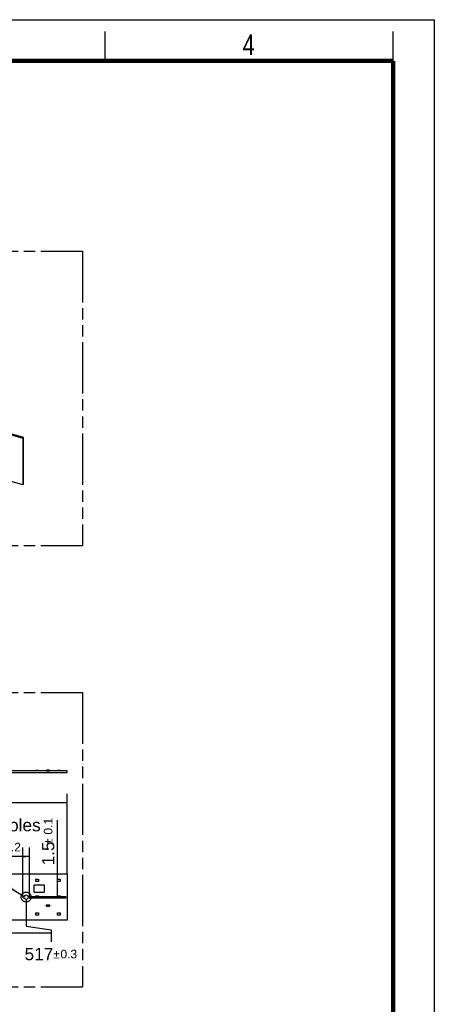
# Model space of a CAD drawing. Header units: millimetres. Extents: x 0 to 210, y 0 to 297.
# Tile 27 of 27: x 139 to 210, y 130 to 297. Entities that reach past the tile are written whole.
import ezdxf
from ezdxf.enums import TextEntityAlignment as Align

# ---------------------------------------------------------------- set-up
doc = ezdxf.new("R2010")
doc.units = ezdxf.units.MM
doc.header["$LTSCALE"] = 19.36
doc.linetypes.add('CENTER', pattern=[0.6, 0.375, -0.075, 0.075, -0.075])
doc.linetypes.add('PHANTOM', pattern=[0.8, 0.45, -0.05, 0.1, -0.05, 0.1, -0.05])
doc.layers.get('0').update_dxf_attribs({"linetype": 'CONTINUOUS'})
for name, color, linetype in [('DEFAULT_3', 7, 'PHANTOM'), ('Z_DIM_2D', 7, 'CONTINUOUS'), ('Z_NOTICE', 7, 'CONTINUOUS')]:
    doc.layers.add(name, color=color, linetype=linetype)
doc.styles.get("Standard").update_dxf_attribs({"font": 'txt', "width": 0.7})
doc.styles.add('TEXTSTYLE_2', font='txt', dxfattribs={"width": 0.75})
doc.styles.add('TEXTSTYLE_3', font='helveticaneueltw1g-ltcn.otf')
doc.styles.add('TEXTSTYLE_4', font='gdt', dxfattribs={"width": 0.7})
doc.dimstyles.new('DIMSTYLE_1', dxfattribs={"dimtxt": 2.1, "dimasz": 3.5, "dimexe": 1.5, "dimexo": 0, "dimgap": 0.525, "dimtad": 1, "dimdec": 3, "dimlfac": 7.000007, "dimdsep": 46, "dimtxsty": 'TEXTSTYLE_3', "dimblk": '_FILLED', "dimblk1": '_FILLED', "dimblk2": '_FILLED', "dimcen": 0.09, "dimclrt": 5, "dimadec": 3, "dimazin": 2, "dimtol": 1, "dimtp": 0.4, "dimtm": 0.4, "dimtfac": 1, "dimtdec": 3, "dimtofl": 0, "dimtmove": 0, "dimatfit": 3, "dimldrblk": '_FILLED', "dimfxl": 0, "dimtolj": 1, "dimarcsym": 0})
doc.dimstyles.new('DIMSTYLE_7', dxfattribs={"dimtxt": 2.1, "dimasz": 3.5, "dimexe": 1.5, "dimexo": 0, "dimgap": 0.525, "dimtad": 0, "dimtih": 1, "dimtoh": 1, "dimlfac": 7.000007, "dimdsep": 46, "dimtxsty": 'TEXTSTYLE_3', "dimblk": '_FILLED', "dimblk1": '_FILLED', "dimblk2": '_FILLED', "dimcen": 0.09, "dimclrt": 5, "dimazin": 2, "dimtol": 1, "dimtp": 0.3, "dimtm": 0.3, "dimtfac": 1, "dimtofl": 0, "dimtmove": 0, "dimatfit": 3, "dimldrblk": '_FILLED', "dimfxl": 0, "dimtolj": 1, "dimarcsym": 0})
doc.dimstyles.new('DIMSTYLE_8', dxfattribs={"dimtxt": 2.1, "dimasz": 3.5, "dimexe": 1.5, "dimexo": 0, "dimgap": 0.525, "dimtad": 1, "dimdec": 3, "dimlfac": 7.000007, "dimdsep": 46, "dimtxsty": 'TEXTSTYLE_3', "dimblk": '_FILLED', "dimblk1": '_FILLED', "dimblk2": '_FILLED', "dimcen": 0.09, "dimclrt": 5, "dimadec": 3, "dimazin": 2, "dimtol": 1, "dimtp": 0.2, "dimtm": 0.2, "dimtfac": 1, "dimtdec": 3, "dimtofl": 0, "dimtmove": 0, "dimatfit": 3, "dimldrblk": '_FILLED', "dimfxl": 0, "dimtolj": 1, "dimarcsym": 0})
doc.dimstyles.new('DIMSTYLE_9', dxfattribs={"dimtxt": 2.1, "dimasz": 3.5, "dimexe": 1.5, "dimexo": 0, "dimgap": 0.525, "dimtad": 1, "dimdec": 3, "dimlfac": 7.000007, "dimdsep": 46, "dimtxsty": 'TEXTSTYLE_3', "dimblk": '_FILLED', "dimblk1": '_FILLED', "dimblk2": '_FILLED', "dimcen": 0.09, "dimclrt": 5, "dimadec": 3, "dimazin": 2, "dimtol": 1, "dimtp": 0.1, "dimtm": 0.1, "dimtfac": 1, "dimtdec": 3, "dimtofl": 0, "dimtmove": 0, "dimatfit": 3, "dimldrblk": '_FILLED', "dimfxl": 0, "dimtolj": 1, "dimarcsym": 0})
doc.dimstyles.get("Standard").update_dxf_attribs({"dimtxt": 3.5, "dimasz": 3.5, "dimexe": 1.5, "dimexo": 0, "dimtad": 1, "dimdec": 3, "dimdsep": 46, "dimtxsty": 'Standard', "dimblk": '_FILLED', "dimblk1": '_FILLED', "dimblk2": '_FILLED', "dimcen": 0.09, "dimclrt": 5, "dimadec": 3, "dimazin": 2, "dimtol": 1, "dimtp": 0.001, "dimtm": 0.001, "dimtfac": 1, "dimtdec": 3, "dimtofl": 0, "dimtmove": 0, "dimatfit": 3, "dimldrblk": '_FILLED', "dimfxl": 0, "dimtolj": 1, "dimarcsym": 0})

# ---------------------------------------------------------------- blocks, each defined once
blk = doc.blocks.new('*D2')
at = {"layer": 'Z_DIM_2D', "color": 2, "linetype": 'Continuous', "transparency": 16777216}
for p, q in [((66.69, 151.86), (66.69, 165.45)), ((66.69, 163.95), (107.12, 163.95)), ((147.55, 163.95), (107.12, 163.95)), ((147.55, 151.86), (147.55, 165.45))]:
    blk.add_line(p, q, dxfattribs=at)
at = {"layer": 'Z_DIM_2D', "color": 5, "linetype": 'Continuous', "transparency": 16777216}
for s, height, style, p in [('566', 2.1, 'TEXTSTYLE_3', (105.02, 164.47)), ('`', 1.47, 'TEXTSTYLE_4', (108, 164.79)), ('0.4', 1.47, 'TEXTSTYLE_3', (110.09, 164.79))]:
    blk.add_text(s, height=height, dxfattribs=dict(at, style=style)).set_placement(p, align=Align.CENTER)
blk = doc.blocks.new('_FILLED')
at = {"color": 0, "linetype": 'ByBlock'}
blk.add_solid([(0, 0), (-1, 0.125), (-1, -0.125)], dxfattribs=at)
blk = doc.blocks.new('_NONE')
blk = doc.blocks.new('*D17')
at = {"layer": 'Z_DIM_2D', "color": 2, "linetype": 'Continuous', "transparency": 16777216}
for p, q in [((140.54, 147.59), (140.54, 143.01)), ((140.54, 143.01), (144.83, 142.39)), ((144.83, 142.39), (144.83, 140.35))]:
    blk.add_line(p, q, dxfattribs=at)
at = {"layer": 'Z_DIM_2D', "color": 5, "linetype": 'Continuous', "transparency": 16777216}
for s, height, style, p in [('517', 2.1, 'TEXTSTYLE_3', (142.73, 137.2)), ('`', 1.47, 'TEXTSTYLE_4', (145.71, 137.51)), ('0.3', 1.47, 'TEXTSTYLE_3', (147.8, 137.51))]:
    blk.add_text(s, height=height, dxfattribs=dict(at, style=style)).set_placement(p, align=Align.CENTER)
blk = doc.blocks.new('*D18')
at = {"layer": 'Z_DIM_2D', "color": 2, "linetype": 'Continuous', "transparency": 16777216}
for p, q in [((139.99, 147.93), (139.99, 156.34)), ((141.1, 147.93), (141.1, 156.34)), ((140.54, 154.84), (130.54, 154.84)), ((139.99, 154.84), (140.54, 154.84)), ((141.1, 154.84), (140.54, 154.84))]:
    blk.add_line(p, q, dxfattribs=at)
at = {"layer": 'Z_DIM_2D', "color": 5, "linetype": 'Continuous', "transparency": 16777216}
for s, height, style, p in [('7.75', 2.1, 'TEXTSTYLE_3', (135.48, 155.36)), ('`', 1.47, 'TEXTSTYLE_4', (137.19, 155.68)), ('0.2', 1.47, 'TEXTSTYLE_3', (139.66, 155.68))]:
    blk.add_text(s, height=height, dxfattribs=dict(at, style=style)).set_placement(p, align=Align.RIGHT)
blk = doc.blocks.new('*D20')
at = {"layer": 'Z_DIM_2D', "color": 2, "linetype": 'Continuous', "transparency": 16777216}
for p, q in [((145.86, 147.93), (145.86, 161.01)), ((140.99, 148.04), (147.36, 148.04)), ((140.99, 147.82), (147.36, 147.82)), ((145.86, 148.04), (145.86, 147.93)), ((145.86, 147.82), (145.86, 147.93))]:
    blk.add_line(p, q, dxfattribs=at)
at = {"layer": 'Z_DIM_2D', "color": 5, "linetype": 'Continuous', "transparency": 16777216}
for s, height, style, p in [('0.1', 1.47, 'TEXTSTYLE_3', (145.02, 158.54)), ('`', 1.47, 'TEXTSTYLE_4', (145.02, 156.83)), ('1.5', 2.1, 'TEXTSTYLE_3', (145.34, 153.3))]:
    blk.add_text(s, height=height, rotation=90, dxfattribs=dict(at, style=style)).set_placement(p)

msp = doc.modelspace()

# ---------------------------------------------------------------- linework, layer by layer
at = {"color": 2, "linetype": 'Continuous'}
for p, q in [((0, 297), (210, 297)), ((210, 0), (210, 297)), ((154, 290), (154, 295)), ((203, 290), (203, 295))]:
    msp.add_line(p, q, dxfattribs=at)
at = {"color": 7, "linetype": 'Continuous'}
for p, q in [((58.26178, 249.48058), (139.95651, 225.89735)), ((140.09401, 226.01642), (58.39928, 249.59966)), ((139.95651, 217.95881), (58.26178, 241.54205)), ((140.09401, 226.01642), (139.95651, 225.89735)), ((139.95651, 225.89735), (139.95651, 217.95881)), ((140.09401, 218.07789), (140.09401, 226.01642)), ((140.09401, 218.07789), (139.95651, 217.95881)), ((147.54514, 169.35821), (66.68808, 169.35821)), ((66.68808, 169.12249), (147.54514, 169.12249)), ((142.63086, 169.43964), (142.17372, 169.43964)), ((142.17372, 169.43964), (142.17372, 169.36535)), ((142.63086, 169.36535), (142.17372, 169.36535)), ((142.63086, 169.36535), (142.63086, 169.43964)), ((144.03086, 169.46285), (144.03086, 169.36785)), ((144.11407, 169.46535), (144.03336, 169.46535)), ((144.03336, 169.36535), (144.1355, 169.36535)), ((144.1355, 169.46535), (144.11657, 169.46535)), ((144.11657, 169.45535), (144.11657, 169.46285)), ((144.138, 169.45535), (144.11657, 169.45535)), ((144.138, 169.46285), (144.138, 169.45535)), ((144.138, 169.37535), (144.40943, 169.37535)), ((144.138, 169.36785), (144.138, 169.37535)), ((144.40693, 169.46535), (144.1405, 169.46535)), ((144.40943, 169.45535), (144.40943, 169.46285)), ((144.43086, 169.45535), (144.40943, 169.45535)), ((144.40943, 169.37535), (144.40943, 169.36785)), ((144.43086, 169.46535), (144.41193, 169.46535)), ((144.41193, 169.36535), (144.51407, 169.36535)), ((144.43086, 169.46285), (144.43086, 169.45535)), ((144.51407, 169.46535), (144.43336, 169.46535)), ((144.51657, 169.36785), (144.51657, 169.46285)), ((146.34514, 169.43964), (145.888, 169.43964)), ((145.888, 169.43964), (145.888, 169.36535)), ((146.34514, 169.36535), (145.888, 169.36535)), ((146.34514, 169.36535), (146.34514, 169.43964)), ((147.54514, 169.12249), (147.54514, 169.35821)), ((66.68808, 151.86042), (147.54514, 151.86042)), ((142.17372, 150.98899), (142.63086, 150.98899)), ((142.17372, 150.58899), (142.17372, 150.98899)), ((142.63086, 150.58899), (142.17372, 150.58899)), ((142.63086, 150.98899), (142.63086, 150.58899)), ((145.888, 150.98899), (146.34514, 150.98899)), ((145.888, 150.58899), (145.888, 150.98899)), ((146.34514, 150.58899), (145.888, 150.58899)), ((146.34514, 150.98899), (146.34514, 150.58899)), ((147.54514, 151.86042), (147.54514, 144.00328)), ((141.83086, 149.81756), (141.83086, 148.90328)), ((143.54515, 149.96042), (141.97372, 149.96042)), ((143.688, 148.90328), (143.688, 149.81756)), ((140.21928, 148.039), (140.09854, 148.039)), ((140.09854, 147.82471), (140.21928, 147.82471)), ((140.9914, 148.039), (140.87065, 148.039)), ((140.87065, 147.82471), (140.9914, 147.82471)), ((141.97372, 148.76042), (143.54515, 148.76042)), ((142.17372, 148.13185), (142.63086, 148.13185)), ((142.17372, 147.73185), (142.17372, 148.13185)), ((142.63086, 147.73185), (142.17372, 147.73185)), ((142.63086, 148.13185), (142.63086, 147.73185)), ((145.888, 148.13185), (146.34514, 148.13185)), ((145.888, 147.73185), (145.888, 148.13185)), ((146.34514, 147.73185), (145.888, 147.73185)), ((146.34514, 148.13185), (146.34514, 147.73185)), ((144.03086, 146.62578), (144.03086, 146.37364)), ((144.03336, 146.62828), (144.51407, 146.62828)), ((144.03336, 146.37114), (144.51407, 146.37114)), ((144.11657, 146.62828), (144.11407, 146.62578)), ((144.11657, 146.60257), (144.11407, 146.60007)), ((144.11657, 146.39685), (144.11407, 146.39935)), ((144.11657, 146.37114), (144.11407, 146.37364)), ((144.11573, 146.37191), (144.115, 146.3727)), ((144.11657, 146.60257), (144.11657, 146.62828)), ((144.138, 146.60257), (144.11657, 146.60257)), ((144.11657, 146.39685), (144.138, 146.39685)), ((144.11657, 146.37114), (144.11657, 146.39685)), ((144.138, 146.60257), (144.1355, 146.60007)), ((144.138, 146.39685), (144.1355, 146.39935)), ((144.138, 146.62828), (144.1405, 146.62578)), ((144.138, 146.62828), (144.138, 146.37114)), ((144.138, 146.37114), (144.1405, 146.37364)), ((144.13878, 146.37199), (144.13956, 146.37272)), ((144.40943, 146.62828), (144.40693, 146.62578)), ((144.40943, 146.37114), (144.40693, 146.37364)), ((144.40943, 146.37114), (144.40943, 146.62828)), ((144.43086, 146.60257), (144.40943, 146.60257)), ((144.40943, 146.60257), (144.41193, 146.60007)), ((144.40943, 146.39685), (144.41193, 146.39935)), ((144.40943, 146.39685), (144.43086, 146.39685)), ((144.43086, 146.62828), (144.43336, 146.62578)), ((144.43086, 146.62828), (144.43086, 146.60257)), ((144.43086, 146.60257), (144.43336, 146.60007)), ((144.43086, 146.39685), (144.43336, 146.39935)), ((144.43086, 146.39685), (144.43086, 146.37114)), ((144.43086, 146.37114), (144.43336, 146.37364)), ((144.43171, 146.62751), (144.43244, 146.62672)), ((144.43245, 146.39843), (144.43289, 146.39888)), ((144.51657, 146.37364), (144.51657, 146.62578)), ((147.54514, 144.00328), (66.68808, 144.00328)), ((142.17372, 145.27471), (142.63086, 145.27471)), ((142.17372, 144.87471), (142.17372, 145.27471)), ((142.63086, 144.87471), (142.17372, 144.87471)), ((142.63086, 145.27471), (142.63086, 144.87471)), ((145.888, 145.27471), (146.34514, 145.27471)), ((145.888, 144.87471), (145.888, 145.27471)), ((146.34514, 144.87471), (145.888, 144.87471)), ((146.34514, 145.27471), (146.34514, 144.87471))]:
    msp.add_line(p, q, dxfattribs=at)
at = {"color": 9, "linetype": 'Continuous'}
for p, q in [((144.03086, 169.46285), (144.51657, 169.46285)), ((144.138, 169.36785), (144.03086, 169.36785)), ((144.03336, 169.36535), (144.03336, 169.46535)), ((144.51657, 169.36785), (144.40943, 169.36785)), ((144.51407, 169.46535), (144.51407, 169.36535)), ((144.03086, 146.62578), (144.11407, 146.62578)), ((144.11407, 146.37364), (144.03086, 146.37364)), ((144.03336, 146.37114), (144.03336, 146.62828)), ((144.11407, 146.62578), (144.11407, 146.60007)), ((144.11407, 146.60007), (144.1355, 146.60007)), ((144.1355, 146.39935), (144.11407, 146.39935)), ((144.11407, 146.39935), (144.11407, 146.37364)), ((144.1355, 146.60007), (144.1355, 146.39935)), ((144.1405, 146.62578), (144.40693, 146.62578)), ((144.1405, 146.37364), (144.1405, 146.62578)), ((144.40693, 146.37364), (144.1405, 146.37364)), ((144.40693, 146.62578), (144.40693, 146.37364)), ((144.41193, 146.60007), (144.43336, 146.60007)), ((144.41193, 146.39935), (144.41193, 146.60007)), ((144.43336, 146.39935), (144.41193, 146.39935)), ((144.43336, 146.62578), (144.51657, 146.62578)), ((144.43336, 146.60007), (144.43336, 146.62578)), ((144.43336, 146.37364), (144.43336, 146.39935)), ((144.51657, 146.37364), (144.43336, 146.37364)), ((144.51407, 146.62828), (144.51407, 146.37114))]:
    msp.add_line(p, q, dxfattribs=at)
at = {"color": 7, "linetype": 'Continuous', "const_width": 0.7}
for points in [[(7, 290), (203, 290)], [(203, 7), (203, 290)]]:
    msp.add_lwpolyline(points, dxfattribs=at)
at = {"color": 7, "linetype": 'Continuous'}
for points in [[(144.11573, 146.60179), (144.115, 146.60101), (144.11456, 146.60055), (144.11407, 146.60007)], [(144.1158, 146.3977), (144.11501, 146.39843), (144.11455, 146.39887), (144.11407, 146.39935)], [(144.115, 146.3727), (144.11456, 146.37316), (144.11407, 146.37364)], [(144.1158, 146.62743), (144.115, 146.62669), (144.11455, 146.62625)], [(144.11657, 146.60257), (144.11646, 146.60251), (144.11628, 146.60234), (144.11603, 146.6021)], [(144.11657, 146.37114), (144.11646, 146.3712), (144.11628, 146.37136), (144.11603, 146.37161)], [(144.11657, 146.62828), (144.11651, 146.62817), (144.11635, 146.628), (144.11611, 146.62774)], [(144.11657, 146.39685), (144.11651, 146.39697), (144.11635, 146.39715), (144.11611, 146.3974)], [(144.138, 146.62828), (144.13811, 146.62822), (144.13829, 146.62806), (144.13854, 146.62782)], [(144.138, 146.37114), (144.13806, 146.37125), (144.13823, 146.37143), (144.13847, 146.37168)], [(144.13885, 146.62751), (144.1396, 146.62671), (144.14003, 146.62625)], [(144.13956, 146.37272), (144.14002, 146.37315), (144.1405, 146.37364)], [(144.40866, 146.62743), (144.40786, 146.62669), (144.4074, 146.62625)], [(144.40858, 146.37191), (144.40784, 146.37271), (144.4074, 146.37317)], [(144.40943, 146.37114), (144.40932, 146.3712), (144.40915, 146.37136), (144.40889, 146.37161)], [(144.40943, 146.62828), (144.40937, 146.62817), (144.40921, 146.628), (144.40896, 146.62774)], [(144.43086, 146.62828), (144.43097, 146.62822), (144.43115, 146.62806), (144.4314, 146.62782)], [(144.43086, 146.60257), (144.43092, 146.60245), (144.43108, 146.60227), (144.43133, 146.60202)], [(144.43086, 146.39685), (144.43097, 146.39691), (144.43115, 146.39708), (144.4314, 146.39732), (144.43171, 146.39763), (144.43245, 146.39843)], [(144.43086, 146.37114), (144.43092, 146.37125), (144.43108, 146.37142), (144.43133, 146.37168)], [(144.43163, 146.60172), (144.43242, 146.60099), (144.43288, 146.60055), (144.43336, 146.60007)], [(144.43163, 146.37199), (144.43243, 146.37273), (144.43289, 146.37317)], [(144.43244, 146.62672), (144.43288, 146.62626), (144.43336, 146.62578)]]:
    msp.add_lwpolyline(points, dxfattribs=at)
at = {"color": 7, "linetype": 'CENTER'}
msp.add_circle((140.54497, 147.93185), 0.8412, dxfattribs=at)
at = {"color": 7, "linetype": 'Continuous'}
for centre, radius, start, end in [((144.03336, 169.46285), 0.0025, 90, 180), ((144.03336, 169.36785), 0.0025, 180, 270), ((144.11407, 169.46285), 0.0025, 0, 90), ((144.1355, 169.36785), 0.0025, 270, 360), ((144.1405, 169.46285), 0.0025, 90, 180), ((144.40693, 169.46285), 0.0025, 0, 90), ((144.41193, 169.36785), 0.0025, 180, 270), ((144.43336, 169.46285), 0.0025, 90, 180), ((144.51407, 169.46285), 0.0025, 0, 90), ((144.51407, 169.36785), 0.0025, 270, 360), ((141.97372, 149.81757), 0.14286, 89.9993703, 180), ((141.97372, 148.90328), 0.14286, 180, 270.0006297), ((143.54515, 149.81757), 0.14286, 0, 90.0006297), ((143.54515, 148.90328), 0.14286, 269.9993703, 360), ((140.09854, 147.93185), 0.10714, 89.999809, 269.999809), ((140.54497, 147.93185), 0.34286, 18.2098942, 161.7901058), ((140.54497, 147.93185), 0.34286, 198.2098942, 341.7901058), ((140.9914, 147.93185), 0.10714, 269.999809, 90.000191), ((144.03336, 146.62578), 0.0025, 90, 180), ((144.03336, 146.37364), 0.0025, 180, 270), ((144.51407, 146.62578), 0.0025, 0, 90), ((144.51407, 146.37364), 0.0025, 270, 360)]:
    msp.add_arc(centre, radius, start, end, dxfattribs=at)
at = {"layer": 'DEFAULT_3', "color": 91, "linetype": 'PHANTOM', "true_color": 0x80ff80}
for p, q in [((50.12864, 257.68), (150.12864, 257.68)), ((150.12864, 257.68), (150.12864, 207.68)), ((50.12864, 207.68), (150.12864, 207.68)), ((50.12864, 182.68), (150.12864, 182.68)), ((150.12864, 182.68), (150.12864, 132.68)), ((50.12864, 132.68), (150.12864, 132.68))]:
    msp.add_line(p, q, dxfattribs=at)
at = {"layer": 'Z_DIM_2D', "color": 2, "linetype": 'Continuous'}
msp.add_line((66.68808, 141.84653), (144.82625, 141.84653), dxfattribs=at)

# ---------------------------------------------------------------- texts
at = {"color": 5, "linetype": 'Continuous', "style": 'TEXTSTYLE_2', "width": 0.785714}
msp.add_text('4', height=3.5, dxfattribs=at).set_placement((177.38314, 290.99105))
at = {"layer": 'Z_NOTICE', "color": 5, "linetype": 'Continuous', "style": 'TEXTSTYLE_3'}
msp.add_text(' mounting holes', height=2.1, dxfattribs=at).set_placement((122.30774, 159.0994))

# ---------------------------------------------------------------- dimensions: what is measured, and where the dimension line sits
at = {"layer": 'Z_DIM_2D', "color": 2, "linetype": 'Continuous'}
for base, p1, p2, dimstyle, picture, middle in [((147.54514, 163.94881), (66.68808, 151.86042), (147.54514, 151.86042), 'DIMSTYLE_1', '*D2', (107.11661, 163.94881)), ((141.09854, 154.8387), (139.9914, 147.93185), (141.09854, 147.93185), 'DIMSTYLE_8', '*D18', (135.10027, 154.8387))]:
    dim = msp.add_linear_dim(base=base, p1=p1, p2=p2, dimstyle=dimstyle, override={"dimblk1": 'NONE', "dimblk2": 'NONE', "dimsah": 1}, dxfattribs=at)
    dim.commit()
    dim.dimension.update_dxf_attribs({"geometry": picture, "text_midpoint": middle, "dimtype": 160})
dim = msp.add_linear_dim(base=(145.86265, 147.82471), p1=(140.9914, 148.039), p2=(140.9914, 147.82471), angle=270, dimstyle='DIMSTYLE_9', override={"dimblk1": 'NONE', "dimblk2": 'NONE', "dimsah": 1}, dxfattribs=at)
dim.commit()
dim.dimension.update_dxf_attribs({"geometry": '*D20', "text_midpoint": (145.86265, 157.15576), "dimtype": 160})
dim = msp.add_ordinate_dim(feature_location=(140.54497, 147.58899), offset=(4.28128, -7.24247), dtype=1, origin=(66.68808, 147.58899), dimstyle='DIMSTYLE_7', override={"dimblk1": 'NONE', "dimsah": 1}, dxfattribs=at)
dim.commit()
dim.dimension.update_dxf_attribs({"geometry": '*D17', "text_midpoint": (144.82625, 138.24653)})

# ---------------------------------------------------------------- leaders
at = {"layer": 'Z_NOTICE', "color": 2, "linetype": 'Continuous'}
msp.add_leader([(139.77549, 148.27173), (120.46399, 160.1494), (122.30774, 160.1494)], dimstyle='Standard', override={"dimtad": 0}, dxfattribs=at)

doc.saveas('drawing.dxf')
